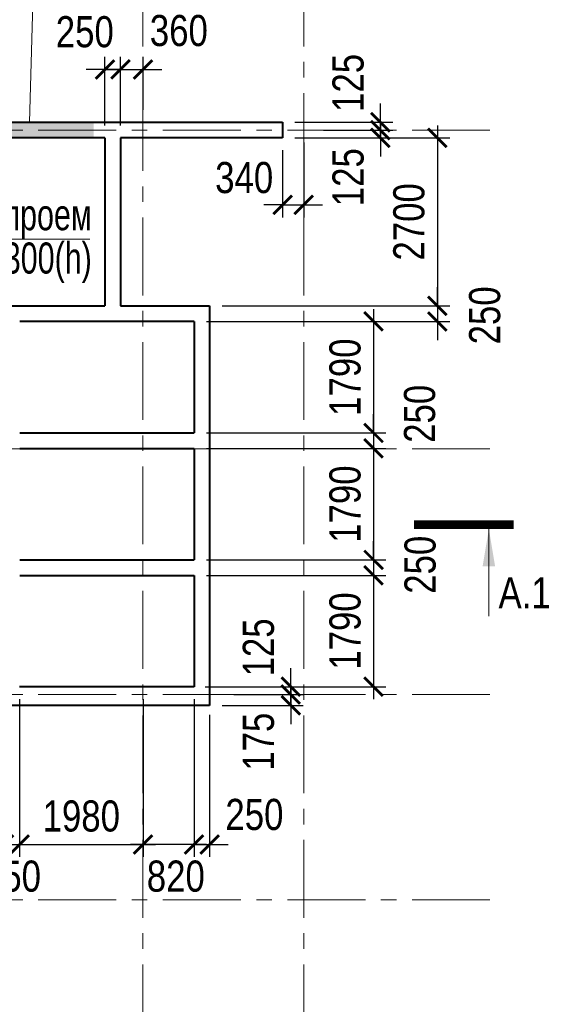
# Model space of a CAD drawing. Header units: inches. Extents: x -7172153 to -7050982, y 6177127 to 6261127.
# Tile 10 of 15: x -7135861 to -7127424, y 6218812 to 6234632. Entities that reach past the tile are written whole.
import ezdxf
from ezdxf.enums import TextEntityAlignment as Align

# ---------------------------------------------------------------- set-up
doc = ezdxf.new("R2010")
doc.units = ezdxf.units.IN
doc.header["$LTSCALE"] = 1000
doc.header["$MEASUREMENT"] = 0
doc.linetypes.add('CENTER', pattern=[2, 1.25, -0.25, 0.25, -0.25])
for name, color, linetype, lineweight in [('СК-040-С(тены)', 12, 'Continuous', 40), ('СК-100-О(си)', 7, 'CENTER', 15), ('СК-110-О-РАЗМЕРЫ', 7, 'Continuous', 15), ('СК-400-Т(екст)', 7, 'Continuous', 20), ('СК-500-С(ечения)', 5, 'Continuous', 40), ('СК-600-Ш(триховка', 7, 'Continuous', 15)]:
    doc.layers.add(name, color=color, linetype=linetype, lineweight=lineweight)
doc.styles.add('ARIAL_annotative', font='arial.ttf', dxfattribs={"width": 0.8, "height": 2.5})
doc.styles.add('RUSS', font='arial.ttf', dxfattribs={"width": 0.8})
doc.dimstyles.new('100-200', dxfattribs={"dimscale": 0, "dimtxt": 500, "dimasz": 300, "dimexe": 200, "dimexo": 200, "dimgap": 200, "dimtad": 1, "dimdec": 0, "dimzin": 0, "dimdsep": 46, "dimtxsty": 'RUSS', "dimblk": 'ARCHTICK', "dimcen": 0.096, "dimdle": 200, "dimclrd": 7, "dimclre": 7, "dimclrt": 256, "dimadec": 0, "dimazin": 0, "dimtfac": 1, "dimtdec": 0, "dimtmove": 2, "dimatfit": 3, "dimldrblk": 'OBLIQUE', "dimfxl": 1, "dimtolj": 1, "dimtzin": 0, "dimarcsym": 0})

# ---------------------------------------------------------------- blocks, each defined once
blk = doc.blocks.new('_ArchTick')
at = {"color": 0, "linetype": 'ByBlock', "const_width": 0.15}
blk.add_lwpolyline([(-0.5, -0.5), (0.5, 0.5)], dxfattribs=at)
blk = doc.blocks.new('*D64')
at = {"layer": 'Defpoints', "color": 0, "transparency": 16777216}
for p in [(-7136112, 6223914), (-7135862, 6222816), (-7135862, 6221379)]:
    blk.add_point(p, dxfattribs=at)
at = {"layer": 'СК-110-О-РАЗМЕРЫ', "color": 7, "lineweight": -2, "transparency": 16777216}
for p, q in [((-7136112, 6223714), (-7136112, 6221179)), ((-7135862, 6222616), (-7135862, 6221179)), ((-7136112, 6221379), (-7136412, 6221379)), ((-7136112, 6221379), (-7135862, 6221379)), ((-7135862, 6221379), (-7135562, 6221379))]:
    blk.add_line(p, q, dxfattribs=at)
at = {"layer": 'СК-110-О-РАЗМЕРЫ', "color": 7, "lineweight": -2, "transparency": 16777216, "xscale": 300, "yscale": 300, "zscale": 300}
blk.add_blockref('_ArchTick', (-7136112, 6221379), dxfattribs=at)
at = {"layer": 'СК-110-О-РАЗМЕРЫ', "color": 7, "lineweight": -2, "transparency": 16777216, "xscale": 300, "yscale": 300, "zscale": 300, "rotation": 180}
blk.add_blockref('_ArchTick', (-7135862, 6221379), dxfattribs=at)
at = {"layer": 'СК-110-О-РАЗМЕРЫ', "transparency": 16777216, "insert": (-7135985, 6220868), "char_height": 500, "attachment_point": 5, "style": 'RUSS'}
blk.add_mtext('\\A1;250', dxfattribs=at)
blk = doc.blocks.new('_Oblique')
at = {"color": 0, "linetype": 'ByBlock', "lineweight": -2}
blk.add_line((-0.5, -0.5), (0.5, 0.5), dxfattribs=at)
blk = doc.blocks.new('*D101')
at = {"layer": 'Defpoints', "color": 0, "transparency": 16777216}
for p in [(-7131643, 6232983), (-7131183, 6232858), (-7130071, 6232858)]:
    blk.add_point(p, dxfattribs=at)
at = {"layer": 'СК-110-О-РАЗМЕРЫ', "color": 7, "lineweight": -2, "transparency": 16777216}
for p, q in [((-7130071, 6232983), (-7130071, 6233283)), ((-7131443, 6232983), (-7129871, 6232983)), ((-7130071, 6232983), (-7130071, 6232858)), ((-7130983, 6232858), (-7129871, 6232858)), ((-7130071, 6232858), (-7130071, 6232558))]:
    blk.add_line(p, q, dxfattribs=at)
at = {"layer": 'СК-110-О-РАЗМЕРЫ', "color": 7, "lineweight": -2, "transparency": 16777216, "xscale": 300, "yscale": 300, "zscale": 300}
for p, rotation in [((-7130071, 6232983), 270), ((-7130071, 6232858), 90)]:
    blk.add_blockref('_ArchTick', p, dxfattribs=dict(at, rotation=rotation))
at = {"layer": 'СК-110-О-РАЗМЕРЫ', "transparency": 16777216, "insert": (-7130587, 6233616), "char_height": 500, "attachment_point": 5, "rotation": 90, "style": 'RUSS'}
blk.add_mtext('\\A1;125', dxfattribs=at)
blk = doc.blocks.new('*D102')
at = {"layer": 'Defpoints', "color": 0, "transparency": 16777216}
for p in [(-7131643, 6232733), (-7131183, 6232858), (-7130071, 6232858)]:
    blk.add_point(p, dxfattribs=at)
at = {"layer": 'СК-110-О-РАЗМЕРЫ', "color": 7, "lineweight": -2, "transparency": 16777216}
for p, q in [((-7130071, 6232858), (-7130071, 6233158)), ((-7131443, 6232733), (-7129871, 6232733)), ((-7130983, 6232858), (-7129871, 6232858)), ((-7130071, 6232733), (-7130071, 6232858)), ((-7130071, 6232733), (-7130071, 6232433))]:
    blk.add_line(p, q, dxfattribs=at)
at = {"layer": 'СК-110-О-РАЗМЕРЫ', "color": 7, "lineweight": -2, "transparency": 16777216, "xscale": 300, "yscale": 300, "zscale": 300}
for p, rotation in [((-7130071, 6232858), 270), ((-7130071, 6232733), 90)]:
    blk.add_blockref('_ArchTick', p, dxfattribs=dict(at, rotation=rotation))
at = {"layer": 'СК-110-О-РАЗМЕРЫ', "transparency": 16777216, "insert": (-7130587, 6232101), "char_height": 500, "attachment_point": 5, "rotation": 90, "style": 'RUSS'}
blk.add_mtext('\\A1;125', dxfattribs=at)
blk = doc.blocks.new('*D103')
at = {"layer": 'Defpoints', "color": 0, "transparency": 16777216}
for p in [(-7133082, 6223914), (-7132622, 6223789), (-7131509, 6223789)]:
    blk.add_point(p, dxfattribs=at)
at = {"layer": 'СК-110-О-РАЗМЕРЫ', "color": 7, "lineweight": -2, "transparency": 16777216}
for p, q in [((-7131509, 6223914), (-7131509, 6224214)), ((-7132882, 6223914), (-7131309, 6223914)), ((-7131509, 6223914), (-7131509, 6223789)), ((-7132422, 6223789), (-7131309, 6223789)), ((-7131509, 6223789), (-7131509, 6223489))]:
    blk.add_line(p, q, dxfattribs=at)
at = {"layer": 'СК-110-О-РАЗМЕРЫ', "color": 7, "lineweight": -2, "transparency": 16777216, "xscale": 300, "yscale": 300, "zscale": 300}
for p, rotation in [((-7131509, 6223914), 270), ((-7131509, 6223789), 90)]:
    blk.add_blockref('_ArchTick', p, dxfattribs=dict(at, rotation=rotation))
at = {"layer": 'СК-110-О-РАЗМЕРЫ', "transparency": 16777216, "insert": (-7132026, 6224546), "char_height": 500, "attachment_point": 5, "rotation": 90, "style": 'RUSS'}
blk.add_mtext('\\A1;125', dxfattribs=at)
blk = doc.blocks.new('*D104')
at = {"layer": 'Defpoints', "color": 0, "transparency": 16777216}
for p in [(-7132622, 6223789), (-7131509, 6223789), (-7132812, 6223614)]:
    blk.add_point(p, dxfattribs=at)
at = {"layer": 'СК-110-О-РАЗМЕРЫ', "color": 7, "lineweight": -2, "transparency": 16777216}
for p, q in [((-7131509, 6223789), (-7131509, 6224089)), ((-7132422, 6223789), (-7131309, 6223789)), ((-7131509, 6223614), (-7131509, 6223789)), ((-7132612, 6223614), (-7131309, 6223614)), ((-7131509, 6223614), (-7131509, 6223314))]:
    blk.add_line(p, q, dxfattribs=at)
at = {"layer": 'СК-110-О-РАЗМЕРЫ', "color": 7, "lineweight": -2, "transparency": 16777216, "xscale": 300, "yscale": 300, "zscale": 300}
for p, rotation in [((-7131509, 6223789), 270), ((-7131509, 6223614), 90)]:
    blk.add_blockref('_ArchTick', p, dxfattribs=dict(at, rotation=rotation))
at = {"layer": 'СК-110-О-РАЗМЕРЫ', "transparency": 16777216, "insert": (-7132026, 6223031), "char_height": 500, "attachment_point": 5, "rotation": 90, "style": 'RUSS'}
blk.add_mtext('\\A1;175', dxfattribs=at)
blk = doc.blocks.new('*D105')
at = {"layer": 'Defpoints', "color": 0, "transparency": 16777216}
for p in [(-7131643, 6232733), (-7132812, 6230033), (-7129156, 6230033)]:
    blk.add_point(p, dxfattribs=at)
at = {"layer": 'СК-110-О-РАЗМЕРЫ', "color": 7, "lineweight": -2, "transparency": 16777216}
for p, q in [((-7129156, 6232933), (-7129156, 6229833)), ((-7131443, 6232733), (-7128956, 6232733)), ((-7132612, 6230033), (-7128956, 6230033))]:
    blk.add_line(p, q, dxfattribs=at)
at = {"layer": 'СК-110-О-РАЗМЕРЫ', "color": 7, "lineweight": -2, "transparency": 16777216, "xscale": 300, "yscale": 300, "zscale": 300}
for p, rotation in [((-7129156, 6232733), 90), ((-7129156, 6230033), 270)]:
    blk.add_blockref('_ArchTick', p, dxfattribs=dict(at, rotation=rotation))
at = {"layer": 'СК-110-О-РАЗМЕРЫ', "transparency": 16777216, "insert": (-7129611, 6231383), "char_height": 500, "attachment_point": 5, "rotation": 90, "style": 'RUSS'}
blk.add_mtext('\\A1;2700', dxfattribs=at)
blk = doc.blocks.new('*D106')
at = {"layer": 'Defpoints', "color": 0, "transparency": 16777216}
for p in [(-7132812, 6230033), (-7133062, 6229783), (-7129156, 6229783)]:
    blk.add_point(p, dxfattribs=at)
at = {"layer": 'СК-110-О-РАЗМЕРЫ', "color": 7, "lineweight": -2, "transparency": 16777216}
for p, q in [((-7129156, 6230033), (-7129156, 6230333)), ((-7132612, 6230033), (-7128956, 6230033)), ((-7129156, 6230033), (-7129156, 6229783)), ((-7132862, 6229783), (-7128956, 6229783)), ((-7129156, 6229783), (-7129156, 6229483))]:
    blk.add_line(p, q, dxfattribs=at)
at = {"layer": 'СК-110-О-РАЗМЕРЫ', "color": 7, "lineweight": -2, "transparency": 16777216, "xscale": 300, "yscale": 300, "zscale": 300}
for p, rotation in [((-7129156, 6230033), 270), ((-7129156, 6229783), 90)]:
    blk.add_blockref('_ArchTick', p, dxfattribs=dict(at, rotation=rotation))
at = {"layer": 'СК-110-О-РАЗМЕРЫ', "transparency": 16777216, "insert": (-7128394, 6229881), "char_height": 500, "attachment_point": 5, "rotation": 90, "style": 'RUSS'}
blk.add_mtext('\\A1;250', dxfattribs=at)
blk = doc.blocks.new('*D131')
at = {"layer": 'Defpoints', "color": 0, "transparency": 16777216}
for p in [(-7133062, 6229783), (-7133062, 6227993), (-7130181, 6227993)]:
    blk.add_point(p, dxfattribs=at)
at = {"layer": 'СК-110-О-РАЗМЕРЫ', "color": 7, "lineweight": -2, "transparency": 16777216}
for p, q in [((-7130181, 6229983), (-7130181, 6227793)), ((-7132862, 6229783), (-7129981, 6229783)), ((-7132862, 6227993), (-7129981, 6227993))]:
    blk.add_line(p, q, dxfattribs=at)
at = {"layer": 'СК-110-О-РАЗМЕРЫ', "color": 7, "lineweight": -2, "transparency": 16777216, "xscale": 300, "yscale": 300, "zscale": 300}
for p, rotation in [((-7130181, 6229783), 90), ((-7130181, 6227993), 270)]:
    blk.add_blockref('_ArchTick', p, dxfattribs=dict(at, rotation=rotation))
at = {"layer": 'СК-110-О-РАЗМЕРЫ', "transparency": 16777216, "insert": (-7130636, 6228888), "char_height": 500, "attachment_point": 5, "rotation": 90, "style": 'RUSS'}
blk.add_mtext('\\A1;1790', dxfattribs=at)
blk = doc.blocks.new('*D132')
at = {"layer": 'Defpoints', "color": 0, "transparency": 16777216}
for p in [(-7133062, 6227993), (-7133062, 6227743), (-7130181, 6227743)]:
    blk.add_point(p, dxfattribs=at)
at = {"layer": 'СК-110-О-РАЗМЕРЫ', "color": 7, "lineweight": -2, "transparency": 16777216}
for p, q in [((-7130181, 6227993), (-7130181, 6228293)), ((-7132862, 6227993), (-7129981, 6227993)), ((-7130181, 6227993), (-7130181, 6227743)), ((-7132862, 6227743), (-7129981, 6227743)), ((-7130181, 6227743), (-7130181, 6227443))]:
    blk.add_line(p, q, dxfattribs=at)
at = {"layer": 'СК-110-О-РАЗМЕРЫ', "color": 7, "lineweight": -2, "transparency": 16777216, "xscale": 300, "yscale": 300, "zscale": 300}
for p, rotation in [((-7130181, 6227993), 270), ((-7130181, 6227743), 90)]:
    blk.add_blockref('_ArchTick', p, dxfattribs=dict(at, rotation=rotation))
at = {"layer": 'СК-110-О-РАЗМЕРЫ', "transparency": 16777216, "insert": (-7129439, 6228299), "char_height": 500, "attachment_point": 5, "rotation": 90, "style": 'RUSS'}
blk.add_mtext('\\A1;250', dxfattribs=at)
blk = doc.blocks.new('*D133')
at = {"layer": 'Defpoints', "color": 0, "transparency": 16777216}
for p in [(-7133062, 6227743), (-7133062, 6225953), (-7130181, 6225953)]:
    blk.add_point(p, dxfattribs=at)
at = {"layer": 'СК-110-О-РАЗМЕРЫ', "color": 7, "lineweight": -2, "transparency": 16777216}
for p, q in [((-7130181, 6227943), (-7130181, 6225753)), ((-7132862, 6227743), (-7129981, 6227743)), ((-7132862, 6225953), (-7129981, 6225953))]:
    blk.add_line(p, q, dxfattribs=at)
at = {"layer": 'СК-110-О-РАЗМЕРЫ', "color": 7, "lineweight": -2, "transparency": 16777216, "xscale": 300, "yscale": 300, "zscale": 300}
for p, rotation in [((-7130181, 6227743), 90), ((-7130181, 6225953), 270)]:
    blk.add_blockref('_ArchTick', p, dxfattribs=dict(at, rotation=rotation))
at = {"layer": 'СК-110-О-РАЗМЕРЫ', "transparency": 16777216, "insert": (-7130636, 6226848), "char_height": 500, "attachment_point": 5, "rotation": 90, "style": 'RUSS'}
blk.add_mtext('\\A1;1790', dxfattribs=at)
blk = doc.blocks.new('*D134')
at = {"layer": 'Defpoints', "color": 0, "transparency": 16777216}
for p in [(-7133062, 6225953), (-7133062, 6225703), (-7130181, 6225703)]:
    blk.add_point(p, dxfattribs=at)
at = {"layer": 'СК-110-О-РАЗМЕРЫ', "color": 7, "lineweight": -2, "transparency": 16777216}
for p, q in [((-7130181, 6225953), (-7130181, 6226253)), ((-7132862, 6225953), (-7129981, 6225953)), ((-7130181, 6225953), (-7130181, 6225703)), ((-7132862, 6225703), (-7129981, 6225703)), ((-7130181, 6225703), (-7130181, 6225403))]:
    blk.add_line(p, q, dxfattribs=at)
at = {"layer": 'СК-110-О-РАЗМЕРЫ', "color": 7, "lineweight": -2, "transparency": 16777216, "xscale": 300, "yscale": 300, "zscale": 300}
for p, rotation in [((-7130181, 6225953), 270), ((-7130181, 6225703), 90)]:
    blk.add_blockref('_ArchTick', p, dxfattribs=dict(at, rotation=rotation))
at = {"layer": 'СК-110-О-РАЗМЕРЫ', "transparency": 16777216, "insert": (-7129431, 6225874), "char_height": 500, "attachment_point": 5, "rotation": 90, "style": 'RUSS'}
blk.add_mtext('\\A1;250', dxfattribs=at)
blk = doc.blocks.new('*D135')
at = {"layer": 'Defpoints', "color": 0, "transparency": 16777216}
for p in [(-7133062, 6225703), (-7133062, 6223914), (-7130181, 6223914)]:
    blk.add_point(p, dxfattribs=at)
at = {"layer": 'СК-110-О-РАЗМЕРЫ', "color": 7, "lineweight": -2, "transparency": 16777216}
for p, q in [((-7130181, 6225903), (-7130181, 6223714)), ((-7132862, 6225703), (-7129981, 6225703)), ((-7132862, 6223914), (-7129981, 6223914))]:
    blk.add_line(p, q, dxfattribs=at)
at = {"layer": 'СК-110-О-РАЗМЕРЫ', "color": 7, "lineweight": -2, "transparency": 16777216, "xscale": 300, "yscale": 300, "zscale": 300}
for p, rotation in [((-7130181, 6225703), 90), ((-7130181, 6223914), 270)]:
    blk.add_blockref('_ArchTick', p, dxfattribs=dict(at, rotation=rotation))
at = {"layer": 'СК-110-О-РАЗМЕРЫ', "transparency": 16777216, "insert": (-7130636, 6224809), "char_height": 500, "attachment_point": 5, "rotation": 90, "style": 'RUSS'}
blk.add_mtext('\\A1;1790', dxfattribs=at)
blk = doc.blocks.new('*D136')
at = {"layer": 'Defpoints', "color": 0, "transparency": 16777216}
for p in [(-7134242, 6233833), (-7134492, 6232733), (-7134242, 6232733)]:
    blk.add_point(p, dxfattribs=at)
at = {"layer": 'СК-110-О-РАЗМЕРЫ', "color": 7, "lineweight": -2, "transparency": 16777216}
for p, q in [((-7134492, 6232933), (-7134492, 6234033)), ((-7134242, 6232933), (-7134242, 6234033)), ((-7134492, 6233833), (-7134792, 6233833)), ((-7134492, 6233833), (-7134242, 6233833)), ((-7134242, 6233833), (-7133942, 6233833))]:
    blk.add_line(p, q, dxfattribs=at)
at = {"layer": 'СК-110-О-РАЗМЕРЫ', "color": 7, "lineweight": -2, "transparency": 16777216, "xscale": 300, "yscale": 300, "zscale": 300}
blk.add_blockref('_ArchTick', (-7134492, 6233833), dxfattribs=at)
at = {"layer": 'СК-110-О-РАЗМЕРЫ', "color": 7, "lineweight": -2, "transparency": 16777216, "xscale": 300, "yscale": 300, "zscale": 300, "rotation": 180}
blk.add_blockref('_ArchTick', (-7134242, 6233833), dxfattribs=at)
at = {"layer": 'СК-110-О-РАЗМЕРЫ', "transparency": 16777216, "insert": (-7134816, 6234435), "char_height": 500, "attachment_point": 5, "style": 'RUSS'}
blk.add_mtext('\\A1;250', dxfattribs=at)
blk = doc.blocks.new('*D137')
at = {"layer": 'Defpoints', "color": 0, "transparency": 16777216}
for p in [(-7133881, 6233833), (-7133881, 6232983), (-7134242, 6232733)]:
    blk.add_point(p, dxfattribs=at)
at = {"layer": 'СК-110-О-РАЗМЕРЫ', "color": 7, "lineweight": -2, "transparency": 16777216}
for p, q in [((-7134242, 6232933), (-7134242, 6234033)), ((-7133881, 6233183), (-7133881, 6234033)), ((-7134242, 6233833), (-7134542, 6233833)), ((-7134242, 6233833), (-7133881, 6233833)), ((-7133881, 6233833), (-7133581, 6233833))]:
    blk.add_line(p, q, dxfattribs=at)
at = {"layer": 'СК-110-О-РАЗМЕРЫ', "color": 7, "lineweight": -2, "transparency": 16777216, "xscale": 300, "yscale": 300, "zscale": 300}
blk.add_blockref('_ArchTick', (-7134242, 6233833), dxfattribs=at)
at = {"layer": 'СК-110-О-РАЗМЕРЫ', "color": 7, "lineweight": -2, "transparency": 16777216, "xscale": 300, "yscale": 300, "zscale": 300, "rotation": 180}
blk.add_blockref('_ArchTick', (-7133881, 6233833), dxfattribs=at)
at = {"layer": 'СК-110-О-РАЗМЕРЫ', "transparency": 16777216, "insert": (-7133306, 6234454), "char_height": 500, "attachment_point": 5, "style": 'RUSS'}
blk.add_mtext('\\A1;360', dxfattribs=at)
blk = doc.blocks.new('*D138')
at = {"layer": 'Defpoints', "color": 0, "transparency": 16777216}
for p in [(-7135862, 6223914), (-7133881, 6223914), (-7133881, 6221379)]:
    blk.add_point(p, dxfattribs=at)
at = {"layer": 'СК-110-О-РАЗМЕРЫ', "color": 7, "lineweight": -2, "transparency": 16777216}
for p, q in [((-7135862, 6223714), (-7135862, 6221179)), ((-7133881, 6223714), (-7133881, 6221179)), ((-7136062, 6221379), (-7133681, 6221379))]:
    blk.add_line(p, q, dxfattribs=at)
at = {"layer": 'СК-110-О-РАЗМЕРЫ', "color": 7, "lineweight": -2, "transparency": 16777216, "xscale": 300, "yscale": 300, "zscale": 300, "rotation": 180}
blk.add_blockref('_ArchTick', (-7135862, 6221379), dxfattribs=at)
at = {"layer": 'СК-110-О-РАЗМЕРЫ', "color": 7, "lineweight": -2, "transparency": 16777216, "xscale": 300, "yscale": 300, "zscale": 300}
blk.add_blockref('_ArchTick', (-7133881, 6221379), dxfattribs=at)
at = {"layer": 'СК-110-О-РАЗМЕРЫ', "transparency": 16777216, "insert": (-7134872, 6221834), "char_height": 500, "attachment_point": 5, "style": 'RUSS'}
blk.add_mtext('\\A1;1980', dxfattribs=at)
blk = doc.blocks.new('*D139')
at = {"layer": 'Defpoints', "color": 0, "transparency": 16777216}
for p in [(-7133062, 6223914), (-7133881, 6223164), (-7133881, 6221379)]:
    blk.add_point(p, dxfattribs=at)
at = {"layer": 'СК-110-О-РАЗМЕРЫ', "color": 7, "lineweight": -2, "transparency": 16777216}
for p, q in [((-7133062, 6223714), (-7133062, 6221179)), ((-7133881, 6222964), (-7133881, 6221179)), ((-7132862, 6221379), (-7134081, 6221379))]:
    blk.add_line(p, q, dxfattribs=at)
at = {"layer": 'СК-110-О-РАЗМЕРЫ', "color": 7, "lineweight": -2, "transparency": 16777216, "xscale": 300, "yscale": 300, "zscale": 300, "rotation": 180}
blk.add_blockref('_ArchTick', (-7133881, 6221379), dxfattribs=at)
at = {"layer": 'СК-110-О-РАЗМЕРЫ', "color": 7, "lineweight": -2, "transparency": 16777216, "xscale": 300, "yscale": 300, "zscale": 300}
blk.add_blockref('_ArchTick', (-7133062, 6221379), dxfattribs=at)
at = {"layer": 'СК-110-О-РАЗМЕРЫ', "transparency": 16777216, "insert": (-7133355, 6220868), "char_height": 500, "attachment_point": 5, "style": 'RUSS'}
blk.add_mtext('\\A1;820', dxfattribs=at)
blk = doc.blocks.new('*D140')
at = {"layer": 'Defpoints', "color": 0, "transparency": 16777216}
for p in [(-7133062, 6223914), (-7132812, 6223664), (-7132812, 6221379)]:
    blk.add_point(p, dxfattribs=at)
at = {"layer": 'СК-110-О-РАЗМЕРЫ', "color": 7, "lineweight": -2, "transparency": 16777216}
for p, q in [((-7133062, 6223714), (-7133062, 6221179)), ((-7132812, 6223464), (-7132812, 6221179)), ((-7133062, 6221379), (-7133362, 6221379)), ((-7133062, 6221379), (-7132812, 6221379)), ((-7132812, 6221379), (-7132512, 6221379))]:
    blk.add_line(p, q, dxfattribs=at)
at = {"layer": 'СК-110-О-РАЗМЕРЫ', "color": 7, "lineweight": -2, "transparency": 16777216, "xscale": 300, "yscale": 300, "zscale": 300}
blk.add_blockref('_ArchTick', (-7133062, 6221379), dxfattribs=at)
at = {"layer": 'СК-110-О-РАЗМЕРЫ', "color": 7, "lineweight": -2, "transparency": 16777216, "xscale": 300, "yscale": 300, "zscale": 300, "rotation": 180}
blk.add_blockref('_ArchTick', (-7132812, 6221379), dxfattribs=at)
at = {"layer": 'СК-110-О-РАЗМЕРЫ', "transparency": 16777216, "insert": (-7132093, 6221859), "char_height": 500, "attachment_point": 5, "style": 'RUSS'}
blk.add_mtext('\\A1;250', dxfattribs=at)
blk = doc.blocks.new('*D199')
at = {"layer": 'Defpoints', "color": 0, "transparency": 16777216}
for p in [(-7131641, 6232733), (-7131301, 6232858), (-7131301, 6231656)]:
    blk.add_point(p, dxfattribs=at)
at = {"layer": 'СК-110-О-РАЗМЕРЫ', "color": 7, "lineweight": -2, "transparency": 16777216}
for p, q in [((-7131301, 6232658), (-7131301, 6231456)), ((-7131641, 6232533), (-7131641, 6231456)), ((-7131641, 6231656), (-7131941, 6231656)), ((-7131641, 6231656), (-7131301, 6231656)), ((-7131301, 6231656), (-7131001, 6231656))]:
    blk.add_line(p, q, dxfattribs=at)
at = {"layer": 'СК-110-О-РАЗМЕРЫ', "color": 7, "lineweight": -2, "transparency": 16777216, "xscale": 300, "yscale": 300, "zscale": 300}
blk.add_blockref('_ArchTick', (-7131641, 6231656), dxfattribs=at)
at = {"layer": 'СК-110-О-РАЗМЕРЫ', "color": 7, "lineweight": -2, "transparency": 16777216, "xscale": 300, "yscale": 300, "zscale": 300, "rotation": 180}
blk.add_blockref('_ArchTick', (-7131301, 6231656), dxfattribs=at)
at = {"layer": 'СК-110-О-РАЗМЕРЫ', "transparency": 16777216, "insert": (-7132257, 6232092), "char_height": 500, "attachment_point": 5, "style": 'RUSS'}
blk.add_mtext('\\A1;340', dxfattribs=at)
blk = doc.blocks.new('Сечение')
at = {"layer": 'СК-500-С(ечения)', "linetype": 'Continuous', "lineweight": 15, "ltscale": 100}
blk.add_line((-200, -35), (-200, -735), dxfattribs=at)
at = {"layer": 'СК-500-С(ечения)', "linetype": 'Continuous', "ltscale": 100, "const_width": 70}
blk.add_lwpolyline([(-400, 0), (400, 0)], dxfattribs=at)
at = {"layer": 'СК-500-С(ечения)', "linetype": 'Continuous', "ltscale": 100}
blk.add_solid([(-200, -35), (-250.3, -335.5), (-149.7, -335.5)], dxfattribs=at)
blk = doc.blocks.new('*U226')
at = {"layer": 'СК-400-Т(екст)', "ltscale": 100, "xscale": -0.009999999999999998, "yscale": 0.009999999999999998, "zscale": 0.01, "rotation": 6.149580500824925e-05}
blk.add_blockref('Сечение', (121.743, 0), dxfattribs=at)
at = {"layer": 'СК-500-С(ечения)', "color": 0, "ltscale": 100, "style": 'ARIAL_annotative', "width": 0.8}
blk.add_attdef('НОМЕР_СЕЧЕНИЯ_1_1(НОМЕР_ЛИСТА)', text='', height=2.5, rotation=0.00006, dxfattribs=at).set_placement((1.226, -6.74), align=Align.RIGHT)
blk.add_attdef('НОМЕР_СЕЧЕНИЯ_2_1(НОМЕР_ЛИСТА)', text='', height=2.5, rotation=0.00006, dxfattribs=at).set_placement((124.517, -7.48), align=Align.BOTTOM_LEFT)

msp = doc.modelspace()

# ---------------------------------------------------------------- linework, layer by layer
at = {"layer": 'СК-040-С(тены)'}
for p, q in [((-7142041.6, 6232983.3), (-7131643.2, 6232983.3)), ((-7131643.2, 6232983.3), (-7131643.2, 6232733.3)), ((-7134491.8, 6232733.3), (-7140706.5, 6232733.3)), ((-7134491.8, 6232733.3), (-7134491.8, 6230033.3)), ((-7131643.2, 6232733.3), (-7134241.8, 6232733.3)), ((-7134241.8, 6232733.3), (-7134241.8, 6230033.3)), ((-7140706.5, 6230033.3), (-7134491.8, 6230033.3)), ((-7134241.8, 6230033.3), (-7132811.8, 6230033.3)), ((-7132811.8, 6230033.3), (-7132811.8, 6223613.5)), ((-7133061.8, 6229783.3), (-7135859.8, 6229783.3)), ((-7133061.8, 6229783.3), (-7133061.8, 6227993.5)), ((-7135859.8, 6227993.5), (-7133061.8, 6227993.5)), ((-7135859.8, 6227743.5), (-7133061.8, 6227743.5)), ((-7133061.8, 6227743.5), (-7133061.8, 6225953.5)), ((-7135859.8, 6225953.5), (-7133061.8, 6225953.5)), ((-7135859.8, 6225703.5), (-7133061.8, 6225703.5)), ((-7133061.8, 6225703.5), (-7133061.8, 6223913.5)), ((-7133061.8, 6223913.5), (-7135861.5, 6223913.5)), ((-7132811.8, 6223613.5), (-7142041.5, 6223613.5))]:
    msp.add_line(p, q, dxfattribs=at)
at = {"layer": 'СК-100-О(си)', "linetype": 'CENTER'}
for p, q in [((-7133881.5, 6253452.6), (-7133881.5, 6183847)), ((-7131301.5, 6253452.6), (-7131301.5, 6183847)), ((-7155562, 6232858.3), (-7128237, 6232858.3)), ((-7155562, 6227738.3), (-7128237, 6227738.3)), ((-7155562, 6223788.5), (-7128237, 6223788.5)), ((-7155562, 6220488.6), (-7128237, 6220488.6))]:
    msp.add_line(p, q, dxfattribs=at)
at = {"layer": 'СК-110-О-РАЗМЕРЫ'}
msp.add_line((-7138278.1, 6231102.9), (-7134734.3, 6231102.9), dxfattribs=at)
at = {"layer": 'СК-400-Т(екст)', "color": 7}
msp.add_lwpolyline([(-7131855.6, 6236425.7), (-7135605.6, 6236425.7), (-7135702.7, 6232983.3)], dxfattribs=at)
at = {"layer": 'СК-600-Ш(триховка', "color": 7}
msp.add_solid([(-7134671.8, 6232733.3), (-7134671.8, 6232983.3), (-7136121.8, 6232733.3), (-7136121.8, 6232983.3)], dxfattribs=at)

# ---------------------------------------------------------------- block references
at = {"layer": 'СК-500-С(ечения)'}
ref = msp.add_blockref('*U226', (-7153077.8, 6226518.7), dxfattribs=dict(at, xscale=200, yscale=200, zscale=200, rotation=359.9999385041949))
ref.add_attrib('НОМЕР_СЕЧЕНИЯ_2_1(НОМЕР_ЛИСТА)', 'А.1', dxfattribs={"color": 0, "ltscale": 100, "height": 500, "style": 'ARIAL_annotative', "width": 0.8}).set_placement((-7128174.5, 6225022.7), align=Align.BOTTOM_LEFT)

# ---------------------------------------------------------------- texts
at = {"layer": 'СК-400-Т(екст)', "color": 7, "insert": (-7139238.9, 6231748.6), "char_height": 500, "width": 4535.799, "attachment_point": 1, "line_spacing_factor": 0.835689, "style": 'RUSS'}
msp.add_mtext('\\pxqr;{\\W0.7;Дверной проем\\P1050х2300(h)}', dxfattribs=at)

# ---------------------------------------------------------------- dimensions: what is measured, and where the dimension line sits
at = {"layer": 'СК-110-О-РАЗМЕРЫ'}
for base, p1, p2, picture, middle in [((-7134241.8, 6233832.9), (-7134491.8, 6232733.3), (-7134241.8, 6232733.3), '*D136', (-7134815.5, 6234435.2)), ((-7133881.5, 6233832.9), (-7134241.8, 6232733.3), (-7133881.5, 6232983.3), '*D137', (-7133305.9, 6234453.8)), ((-7131301.5, 6231656), (-7131641.2, 6232733.3), (-7131301.5, 6232858.3), '*D199', (-7132256.5, 6232092.2)), ((-7135861.5, 6221379.2), (-7136111.5, 6223913.5), (-7135861.5, 6222816.4), '*D64', (-7135985.4, 6220867.6)), ((-7133881.5, 6221378.8), (-7133061.8, 6223913.5), (-7133881.5, 6223163.5), '*D139', (-7133355.3, 6220867.5)), ((-7132811.8, 6221378.8), (-7133061.8, 6223913.5), (-7132811.8, 6223663.5), '*D140', (-7132092.9, 6221859.3))]:
    dim = msp.add_linear_dim(base=base, p1=p1, p2=p2, dimstyle='100-200', override={"dimscale": 1}, dxfattribs=at)
    dim.commit()
    dim.dimension.update_dxf_attribs({"geometry": picture, "text_midpoint": middle, "dimtype": 160})
for base, p1, p2, angle, picture, middle in [((-7130070.6, 6232858.3), (-7131643.2, 6232983.3), (-7131182.7, 6232858.3), 90, '*D101', (-7130586.9, 6233615.5)), ((-7130070.6, 6232858.3), (-7131643.2, 6232733.3), (-7131182.7, 6232858.3), 270, '*D102', (-7130586.9, 6232101.2)), ((-7129156.1, 6229783.3), (-7132811.8, 6230033.3), (-7133061.8, 6229783.3), 90, '*D106', (-7128393.7, 6229881.5)), ((-7130180.9, 6227743.5), (-7133061.8, 6227993.5), (-7133061.8, 6227743.5), 90, '*D132', (-7129439.1, 6228298.9)), ((-7130180.9, 6225703.5), (-7133061.8, 6225953.5), (-7133061.8, 6225703.5), 90, '*D134', (-7129431.1, 6225873.7)), ((-7131509.4, 6223788.5), (-7133081.9, 6223913.5), (-7132621.5, 6223788.5), 90, '*D103', (-7132025.6, 6224545.7)), ((-7131509.4, 6223788.5), (-7132811.8, 6223613.5), (-7132621.5, 6223788.5), 270, '*D104', (-7132025.6, 6223031.3))]:
    dim = msp.add_linear_dim(base=base, p1=p1, p2=p2, angle=angle, dimstyle='100-200', override={"dimscale": 1}, dxfattribs=at)
    dim.commit()
    dim.dimension.update_dxf_attribs({"geometry": picture, "text_midpoint": middle, "dimtype": 160})
for base, p1, p2, picture, middle in [((-7129156.1, 6230033.3), (-7131643.2, 6232733.3), (-7132811.8, 6230033.3), '*D105', (-7129611.4, 6231383.3)), ((-7130180.9, 6227993.5), (-7133061.8, 6229783.3), (-7133061.8, 6227993.5), '*D131', (-7130636.2, 6228888.4)), ((-7130180.9, 6225953.5), (-7133061.8, 6227743.5), (-7133061.8, 6225953.5), '*D133', (-7130636.2, 6226848.5)), ((-7130180.9, 6223913.5), (-7133061.8, 6225703.5), (-7133061.8, 6223913.5), '*D135', (-7130636.2, 6224808.5))]:
    dim = msp.add_linear_dim(base=base, p1=p1, p2=p2, angle=90, dimstyle='100-200', override={"dimscale": 1}, dxfattribs=at)
    dim.commit()
    dim.dimension.update_dxf_attribs({"geometry": picture, "text_midpoint": middle})
dim = msp.add_linear_dim(base=(-7133881.5, 6221379.2), p1=(-7135861.5, 6223913.5), p2=(-7133881.5, 6223913.5), dimstyle='100-200', override={"dimscale": 1}, dxfattribs=at)
dim.commit()
dim.dimension.update_dxf_attribs({"geometry": '*D138', "text_midpoint": (-7134871.5, 6221834.5)})

doc.saveas('drawing.dxf')
